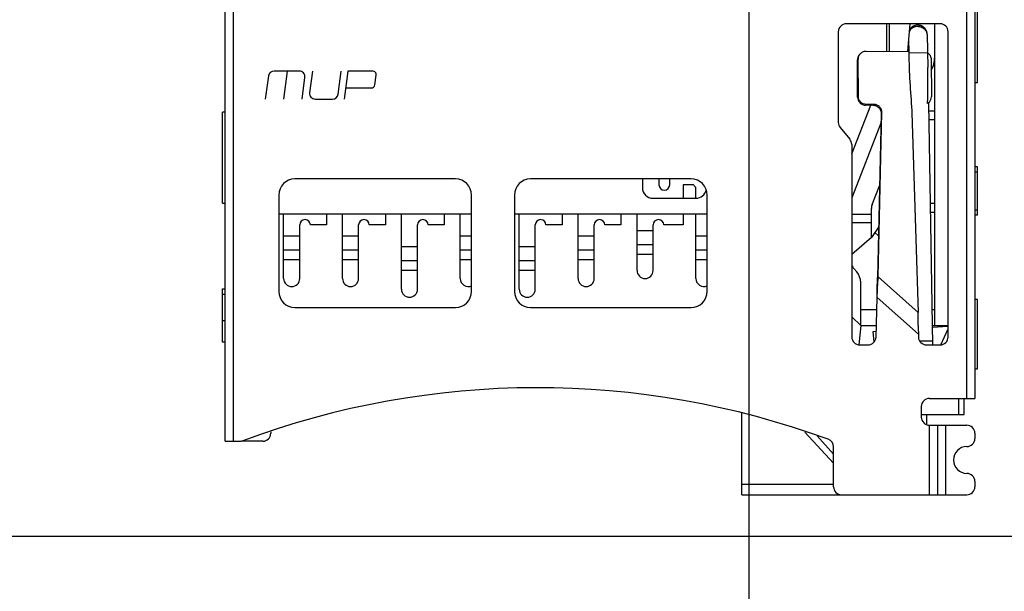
# Model space of a CAD drawing. Header units: millimetres. Extents: x 440 to 595, y -43 to 361.
# Tile 30 of 47: x 517 to 536, y 252 to 262. Entities that reach past the tile are written whole.
import ezdxf

# ---------------------------------------------------------------- set-up
doc = ezdxf.new("R2010")
doc.units = ezdxf.units.MM
doc.header["$LTSCALE"] = 16.335
doc.header["$PDMODE"] = 3
doc.header["$PDSIZE"] = 8
doc.layers.get('0').update_dxf_attribs({"linetype": 'CONTINUOUS'})
doc.layers.get('Defpoints').update_dxf_attribs({"linetype": 'CONTINUOUS'})
doc.layers.add('01 实线', color=7, linetype='CONTINUOUS')
doc.styles.add('Font_1_Times New Roman', font='times.ttf', dxfattribs={"width": 0.8})
doc.styles.add('Font_2_Arial', font='arial.ttf', dxfattribs={"width": 0.8})
doc.dimstyles.new('Dim._1_spot', dxfattribs={"dimtxt": 3, "dimasz": 0.5, "dimexe": 0.5, "dimexo": 0, "dimgap": 0.8, "dimtad": 1, "dimdec": 3, "dimzin": 9, "dimdsep": 46, "dimtxsty": 'Font_1_Times New Roman', "dimblk": 'DOT', "dimcen": 0.1, "dimclrd": 256, "dimclre": 256, "dimclrt": 256, "dimadec": 0, "dimazin": 0, "dimtp": 0.1, "dimtm": 0.1, "dimtfac": 1, "dimtdec": 3, "dimtmove": 0, "dimatfit": 3, "dimfxl": 0, "dimtolj": 1, "dimlwd": -1, "dimlwe": -1, "dimarcsym": 0})

# ---------------------------------------------------------------- blocks, each defined once
blk = doc.blocks.new('_Dot')
at = {"color": 0, "linetype": 'ByBlock', "lineweight": -2}
blk.add_line((-0.5, 0), (-1, 0), dxfattribs=at)
at = {"color": 0, "linetype": 'ByBlock', "const_width": 0.5}
blk.add_lwpolyline([(-0.25, 0, 1), (0.25, 0, 1)], format="xyb", close=True, dxfattribs=at)
blk = doc.blocks.new('*D2')
at = {"layer": '01 实线'}
for p, q in [((457.922, 254.637), (457.922, 234.459)), ((577.922, 254.637), (577.922, 234.459)), ((458.422, 234.959), (577.422, 234.959))]:
    blk.add_line(p, q, dxfattribs=at)
at = {"layer": 'Defpoints', "color": 0}
for p in [(457.922, 254.637), (577.922, 254.637), (577.922, 234.959)]:
    blk.add_point(p, dxfattribs=at)
at = {"layer": '01 实线', "xscale": 0.5, "yscale": 0.5, "zscale": 0.5, "rotation": 180}
blk.add_blockref('_Dot', (457.922, 234.959), dxfattribs=at)
at = {"layer": '01 实线', "xscale": 0.5, "yscale": 0.5, "zscale": 0.5}
blk.add_blockref('_Dot', (577.922, 234.959), dxfattribs=at)
at = {"layer": '01 实线', "insert": (517.922, 237.923), "char_height": 3, "attachment_point": 5, "style": 'Font_2_Arial'}
blk.add_mtext('\\A1;120{\\H1.800000;\\S+0.1^ -0.15;}', dxfattribs=at)
blk = doc.blocks.new('*D3')
at = {"layer": '01 实线'}
for p, q in [((531.072, 292.712), (531.072, 242.704)), ((577.922, 254.637), (577.922, 242.704)), ((531.572, 243.204), (577.422, 243.204))]:
    blk.add_line(p, q, dxfattribs=at)
at = {"layer": 'Defpoints', "color": 0}
for p in [(531.072, 292.712), (577.922, 254.637), (577.922, 243.204)]:
    blk.add_point(p, dxfattribs=at)
at = {"layer": '01 实线', "xscale": 0.5, "yscale": 0.5, "zscale": 0.5, "rotation": 180}
blk.add_blockref('_Dot', (531.072, 243.204), dxfattribs=at)
at = {"layer": '01 实线', "xscale": 0.5, "yscale": 0.5, "zscale": 0.5}
blk.add_blockref('_Dot', (577.922, 243.204), dxfattribs=at)
at = {"layer": '01 实线', "insert": (554.497, 245.536), "char_height": 3, "attachment_point": 5, "style": 'Font_2_Arial'}
blk.add_mtext('\\A1;46.85', dxfattribs=at)
blk = doc.blocks.new('*D4')
at = {"layer": '01 实线'}
for p, q in [((531.072, 292.712), (590.795, 292.712)), ((590.295, 292.212), (590.295, 253.137)), ((575.922, 252.637), (590.795, 252.637))]:
    blk.add_line(p, q, dxfattribs=at)
at = {"layer": 'Defpoints', "color": 0}
for p in [(531.072, 292.712), (575.922, 252.637), (590.295, 252.637)]:
    blk.add_point(p, dxfattribs=at)
at = {"layer": '01 实线', "xscale": 0.5, "yscale": 0.5, "zscale": 0.5}
for p, rotation in [((590.295, 292.712), 90), ((590.295, 252.637), 270)]:
    blk.add_blockref('_Dot', p, dxfattribs=dict(at, rotation=rotation))
at = {"layer": '01 实线', "insert": (587.963, 272.675), "char_height": 3, "attachment_point": 5, "rotation": 90, "style": 'Font_2_Arial'}
blk.add_mtext('\\A1;40.075', dxfattribs=at)
blk = doc.blocks.new('*D21')
at = {"layer": '01 实线'}
for p, q in [((477.072, 292.712), (477.072, 242.704)), ((531.072, 292.712), (531.072, 242.704)), ((530.572, 243.204), (477.572, 243.204))]:
    blk.add_line(p, q, dxfattribs=at)
at = {"layer": 'Defpoints', "color": 0}
for p in [(477.072, 292.712), (531.072, 292.712), (477.072, 243.204)]:
    blk.add_point(p, dxfattribs=at)
at = {"layer": '01 实线', "xscale": 0.5, "yscale": 0.5, "zscale": 0.5, "rotation": 180}
blk.add_blockref('_Dot', (477.072, 243.204), dxfattribs=at)
at = {"layer": '01 实线', "xscale": 0.5, "yscale": 0.5, "zscale": 0.5}
blk.add_blockref('_Dot', (531.072, 243.204), dxfattribs=at)
at = {"layer": '01 实线', "insert": (504.072, 245.53), "char_height": 3, "attachment_point": 5, "style": 'Font_2_Arial'}
blk.add_mtext('\\A1;54', dxfattribs=at)

msp = doc.modelspace()

# ---------------------------------------------------------------- linework, layer by layer
at = {"layer": '01 实线', "linetype": 'Continuous'}
for p, q in [((521.2966, 254.4121), (521.2966, 268.6121)), ((521.4466, 268.6121), (521.4466, 254.4121)), ((535.1466, 255.2121), (535.1466, 268.6121)), ((535.2966, 268.6121), (535.2966, 255.2121)), ((535.3466, 261.1121), (535.3466, 263.0121)), ((532.7466, 262.0621), (532.7466, 260.3664)), ((534.6466, 262.2121), (532.8966, 262.2121)), ((533.6466, 262.2121), (533.6466, 261.6976)), ((533.6966, 262.2121), (533.6966, 261.6974)), ((534.0845, 262.2121), (534.0395, 261.6975)), ((534.5466, 256.5721), (534.5466, 262.2121)), ((534.7966, 256.3621), (534.7966, 262.0621)), ((534.0578, 261.9071), (534.0615, 261.6952)), ((534.406, 262.0127), (534.4169, 261.3919)), ((533.2654, 261.6995), (534.0618, 261.6955)), ((534.0618, 261.6955), (534.0621, 261.6607)), ((533.1168, 261.5511), (533.1028, 261.5353)), ((533.1063, 260.8392), (533.1028, 261.5353)), ((533.1203, 260.855), (533.1168, 261.5511)), ((534.4121, 261.6668), (534.0622, 261.6607)), ((534.4808, 261.5443), (534.4843, 260.8482)), ((522.6789, 261.3274), (522.2066, 261.3274)), ((522.389, 260.8053), (522.4569, 261.3274)), ((522.9236, 261.3269), (522.8697, 260.9233)), ((523.4035, 260.8953), (523.462, 261.3269)), ((523.5859, 261.328), (523.5169, 260.8047)), ((524.0459, 261.328), (523.5859, 261.328)), ((522.1025, 261.2364), (522.0444, 260.8042)), ((522.7298, 260.8041), (522.783, 261.2087)), ((524.0905, 261.0724), (524.1152, 261.2483)), ((523.5443, 261.0121), (524.0212, 261.0121)), ((535.2966, 261.1121), (535.3466, 261.1121)), ((522.9737, 260.8044), (523.2995, 260.8044)), ((533.1063, 260.8392), (533.1203, 260.855)), ((532.9966, 259.7804), (533.3514, 260.6888)), ((533.2704, 260.7051), (533.2564, 260.6893)), ((533.3965, 260.6886), (533.2564, 260.6893)), ((533.4105, 260.7044), (533.2704, 260.7051)), ((533.3965, 260.6886), (533.4105, 260.7044)), ((534.4471, 260.7494), (534.4132, 260.7211)), ((534.4132, 260.7211), (534.4135, 260.7301)), ((534.4135, 260.7301), (534.4136, 260.7339)), ((534.4284, 260.7298), (534.5073, 256.2121)), ((534.4309, 260.5869), (534.5466, 260.5869)), ((521.2966, 260.5621), (521.2466, 260.5621)), ((521.2466, 258.8621), (521.2466, 260.5621)), ((533.5466, 260.5345), (533.4765, 257.4674)), ((533.4906, 257.4833), (533.5606, 260.5503)), ((533.5606, 260.5503), (533.5466, 260.5345)), ((534.1167, 260.5476), (534.239, 256.819)), ((534.5466, 260.416), (534.4339, 260.416)), ((532.7814, 260.2704), (532.9618, 260.0538)), ((533.5424, 260.3533), (532.9982, 258.9598)), ((532.9966, 259.9578), (532.9966, 256.3621)), ((535.3466, 259.5371), (535.2966, 259.5371)), ((535.3466, 258.6371), (535.3466, 259.5371)), ((525.5966, 259.3121), (522.5966, 259.3121)), ((529.9966, 259.3121), (526.9966, 259.3121)), ((529.0866, 259.3121), (529.0866, 259.1521)), ((529.3966, 259.3121), (529.3966, 259.2021)), ((529.5966, 259.2021), (529.5966, 259.3121)), ((535.3466, 259.4371), (535.2966, 259.4371)), ((530.0266, 259.2021), (529.8466, 259.2021)), ((529.8466, 259.2021), (529.8466, 258.9521)), ((530.0866, 259.1521), (530.0266, 259.2121)), ((530.0266, 259.2121), (530.0266, 259.2021)), ((530.0866, 258.9521), (530.0866, 259.1521)), ((533.3776, 258.8318), (533.5158, 259.1855)), ((522.2966, 259.0121), (522.2966, 257.2121)), ((525.8966, 257.2121), (525.8966, 259.0121)), ((526.6966, 259.0121), (526.6966, 257.2121)), ((529.2866, 258.9521), (530.0866, 258.9521)), ((530.2966, 257.2121), (530.2966, 259.0121)), ((521.2466, 258.8621), (521.2966, 258.8621)), ((533.3639, 258.2208), (533.3639, 258.7591)), ((534.4611, 258.857), (534.5466, 258.857)), ((525.8966, 258.6521), (522.2966, 258.6521)), ((522.3866, 257.4521), (522.3866, 258.6521)), ((523.1866, 258.6521), (523.1866, 258.4521)), ((523.4866, 257.4521), (523.4866, 258.6521)), ((524.2866, 258.6521), (524.2866, 258.4521)), ((524.5866, 257.2521), (524.5866, 258.6521)), ((525.3866, 258.6521), (525.3866, 258.4521)), ((525.6866, 257.4521), (525.6866, 258.6521)), ((530.2966, 258.6521), (526.6966, 258.6521)), ((526.7866, 257.2521), (526.7866, 258.6521)), ((527.5866, 258.6521), (527.5866, 258.4521)), ((527.8866, 257.4521), (527.8866, 258.6521)), ((528.6866, 258.6521), (528.6866, 258.4521)), ((528.9866, 257.6021), (528.9866, 258.6521)), ((529.8466, 258.6521), (529.8466, 258.4521)), ((530.0866, 257.4521), (530.0866, 258.6521)), ((533.3639, 258.6492), (532.9966, 258.6492)), ((534.5466, 258.686), (534.4641, 258.686)), ((535.2966, 258.7371), (535.3466, 258.7371)), ((535.3466, 258.6371), (535.2966, 258.6371)), ((522.6866, 257.4521), (522.6866, 258.4521)), ((523.1866, 258.4521), (522.8866, 258.4521)), ((523.7866, 257.4521), (523.7866, 258.4521)), ((524.2866, 258.4521), (523.9866, 258.4521)), ((524.8866, 257.2521), (524.8866, 258.4521)), ((525.3866, 258.4521), (525.0866, 258.4521)), ((527.0866, 257.2521), (527.0866, 258.4521)), ((527.5866, 258.4521), (527.2866, 258.4521)), ((528.1866, 257.4521), (528.1866, 258.4521)), ((528.6866, 258.4521), (528.3866, 258.4521)), ((529.2866, 257.6021), (529.2866, 258.4521)), ((529.8466, 258.4521), (529.4866, 258.4521)), ((533.3639, 258.4941), (532.9966, 258.4941)), ((533.498, 258.4091), (533.3639, 258.2208)), ((522.3866, 258.2486), (522.6866, 258.2486)), ((523.4866, 258.2486), (523.7866, 258.2486)), ((525.6866, 258.2486), (525.8966, 258.2486)), ((527.8866, 258.2486), (528.1866, 258.2486)), ((528.9866, 258.3521), (529.2866, 258.3521)), ((530.0866, 258.2486), (530.2966, 258.2486)), ((533.3639, 258.2208), (532.9966, 257.9014)), ((533.4278, 258.3105), (533.4944, 258.2505)), ((524.5866, 258.0486), (524.8866, 258.0486)), ((526.7866, 258.0486), (527.0866, 258.0486)), ((528.9866, 258.0851), (529.2866, 258.0851)), ((522.6866, 257.9807), (522.3866, 257.9807)), ((523.7866, 257.9807), (523.4866, 257.9807)), ((525.8966, 257.9807), (525.6866, 257.9807)), ((528.1866, 257.9807), (527.8866, 257.9807)), ((529.2866, 257.9021), (528.9866, 257.9021)), ((530.2966, 257.9807), (530.0866, 257.9807)), ((522.6866, 257.8021), (522.3866, 257.8021)), ((523.7866, 257.8021), (523.4866, 257.8021)), ((524.8866, 257.7807), (524.5866, 257.7807)), ((525.8966, 257.8021), (525.6866, 257.8021)), ((527.0866, 257.7807), (526.7866, 257.7807)), ((528.1866, 257.8021), (527.8866, 257.8021)), ((530.2966, 257.8021), (530.0866, 257.8021)), ((524.8866, 257.6021), (524.5866, 257.6021)), ((527.0866, 257.6021), (526.7866, 257.6021)), ((533.0376, 257.6374), (533.0903, 257.5768)), ((533.4765, 257.4674), (533.4906, 257.4833)), ((534.239, 256.819), (533.4906, 257.4833)), ((533.1639, 256.5721), (533.1639, 257.3799)), ((521.2466, 257.2621), (521.2966, 257.2621)), ((521.2466, 256.2621), (521.2466, 257.2621)), ((521.2466, 257.1621), (521.2966, 257.1621)), ((533.4507, 256.3579), (533.4712, 257.0954)), ((533.4712, 257.0954), (534.2417, 256.4115)), ((522.5966, 256.9121), (525.5966, 256.9121)), ((526.9966, 256.9121), (529.9966, 256.9121)), ((535.3466, 257.0621), (535.2966, 257.0621)), ((535.3466, 255.7621), (535.3466, 257.0621)), ((532.9966, 256.7394), (533.1639, 256.5721)), ((533.1639, 256.8721), (533.4649, 256.8721)), ((534.4957, 256.8721), (534.5466, 256.8721)), ((521.2966, 256.6621), (521.2466, 256.6621)), ((533.1639, 256.5721), (533.1325, 256.2133)), ((533.1639, 256.5721), (533.4566, 256.5721)), ((534.2405, 256.5721), (534.2407, 256.5224)), ((534.501, 256.5721), (534.7966, 256.5721)), ((534.5015, 256.541), (534.7966, 256.5621)), ((533.3966, 256.4621), (533.4537, 256.4662)), ((533.4138, 256.2653), (533.3966, 256.4621)), ((534.2407, 256.5224), (534.2411, 256.4121)), ((534.2417, 256.4115), (534.2417, 256.3579)), ((534.6607, 256.2143), (534.7966, 256.5118)), ((521.2966, 256.2621), (521.2466, 256.2621)), ((533.1466, 256.2121), (533.3007, 256.2121)), ((534.2652, 256.2859), (534.5059, 256.2901)), ((534.3925, 256.2121), (534.6466, 256.2121)), ((535.2966, 255.7621), (535.3466, 255.7621)), ((534.4466, 255.2121), (535.2966, 255.2121)), ((534.9966, 254.9121), (534.9966, 255.2121)), ((535.0966, 254.9121), (535.0966, 255.2121)), ((530.9466, 253.4121), (530.9466, 254.9386)), ((534.2966, 255.0621), (534.2966, 254.8621)), ((534.2966, 254.9121), (535.0966, 254.9121)), ((534.3966, 254.7213), (534.3966, 254.9121)), ((534.4466, 254.7121), (535.1466, 254.7121)), ((534.4466, 253.4121), (534.4466, 254.7121)), ((534.5966, 254.7121), (534.5966, 253.4121)), ((534.7466, 254.7121), (534.7466, 253.4121)), ((522.1466, 254.587), (522.1466, 254.5621)), ((532.1193, 254.5846), (532.6566, 254.0059)), ((535.2966, 254.5621), (535.2966, 254.4621)), ((521.2966, 254.4121), (521.5695, 254.4121)), ((521.9966, 254.4121), (521.5966, 254.4121)), ((532.6562, 254.1721), (532.3504, 254.5129)), ((532.6566, 253.5621), (532.6566, 254.3077)), ((530.9466, 253.6121), (532.6566, 253.6121)), ((535.2966, 253.6621), (535.2966, 253.5621)), ((532.7566, 253.4121), (532.7504, 253.4244)), ((530.9466, 253.4121), (535.1466, 253.4121)), ((514.7066, 252.6371), (541.1966, 252.6371))]:
    msp.add_line(p, q, dxfattribs=at)
for centre, radius, start, end in [((532.8966, 262.0621), 0.15, 90, 180), ((534.2314, 261.988), 0.175, 90.98195, 156.38067), ((534.231, 262.0095), 0.175, 90.98754, 154.21467), ((534.2314, 262.0091), 0.1755, 142.00098, 154.19075), ((534.2308, 262.0095), 0.1748, 131.65981, 141.98563), ((534.2312, 262.0091), 0.1754, 124.90653, 131.65064), ((534.2312, 262.009), 0.1755, 113.83278, 124.88317), ((534.231, 262.0093), 0.1751, 107.88877, 113.82803), ((534.2312, 262.0082), 0.1762, 92.19101, 107.84077), ((534.231, 262.0109), 0.1735, 91.00047, 92.16016), ((534.2315, 262.0103), 0.174, 66.057, 71.92795), ((534.2308, 262.0088), 0.1757, 52.87752, 66.04202), ((534.2314, 262.0097), 0.1746, 45.55526, 52.841), ((534.2304, 262.0088), 0.176, 33.82169, 45.55055), ((534.232, 262.01), 0.174, 25.91471, 33.78957), ((534.2305, 262.0093), 0.1756, 14.67664, 25.90352), ((534.6466, 262.0621), 0.15, 0, 90), ((534.2311, 262.0096), 0.1749, 1.00815, 14.62046), ((533.2504, 261.5362), 0.1476, 138.43589, 180.3488), ((533.2644, 261.552), 0.1476, 138.43589, 180.3488), ((534.331, 261.5451), 0.1487, 56.2414, 58.09795), ((534.0466, 261.5879), 0.5, 330.85987, 0), ((522.2066, 261.2224), 0.105, 90, 172.35071), ((522.6789, 261.2224), 0.105, 352.50796, 90), ((524.0459, 261.258), 0.07, 352.00765, 90), ((520.9472, 261.1326), 13.4722, 358.30415, 1.10247), ((524.0212, 261.0821), 0.07, 270, 352.00765), ((522.9737, 260.9094), 0.105, 172.38227, 270), ((523.2995, 260.9094), 0.105, 270, 352.28285), ((534.3367, 260.8473), 0.1476, 318.43748, 0.34805), ((534.266, 260.5524), 0.1493, 164.45218, 181.83965), ((532.8966, 260.3664), 0.15, 180, 219.80557), ((532.8466, 259.9578), 0.15, 0, 39.80557), ((522.5966, 259.0121), 0.3, 90, 180), ((525.5966, 259.0121), 0.3, 0, 90), ((526.9966, 259.0121), 0.3, 90, 180), ((529.9966, 259.0121), 0.3, 0, 90), ((529.2866, 259.1521), 0.2, 180, 270), ((529.4966, 259.2021), 0.1, 180, 0), ((530.0866, 259.1521), 0.2, 270, 346.68746), ((533.5639, 258.7591), 0.2, 158.66715, 180), ((522.7866, 258.4521), 0.1, 0, 180), ((523.8866, 258.4521), 0.1, 0, 180), ((524.9866, 258.4521), 0.1, 0, 180), ((527.1866, 258.4521), 0.1, 0, 180), ((528.2866, 258.4521), 0.1, 0, 180), ((529.3866, 258.4521), 0.1, 0, 180), ((533.2639, 257.8343), 0.3, 206.8862, 221.00909), ((529.1366, 257.6021), 0.15, 180, 0), ((532.8639, 257.3799), 0.3, 359.99766, 41.00909), ((452.9719, 261.3192), 80.61, 356.996464, 357.272464), ((457.8268, 258.376), 75.6552, 359.03024, 359.31194), ((522.5366, 257.4521), 0.15, 180, 0), ((523.6366, 257.4521), 0.15, 180, 0), ((525.8366, 257.4521), 0.15, 180, 293.92374), ((528.0366, 257.4521), 0.15, 180, 0), ((530.2366, 257.4521), 0.15, 180, 293.92374), ((522.5966, 257.2121), 0.3, 180, 270), ((524.7366, 257.2521), 0.15, 180, 0), ((525.5966, 257.2121), 0.3, 270, 0), ((526.9966, 257.2121), 0.3, 180, 270), ((526.9366, 257.2521), 0.15, 180, 0), ((529.9966, 257.2121), 0.3, 270, 0), ((453.8186, 256.2018), 80.4228, 0.26382, 0.439723), ((533.1466, 256.3621), 0.15, 180, 270), ((533.3007, 256.3621), 0.15, 270, 358.40886), ((534.3925, 256.3621), 0.15, 181.58256, 270), ((534.6466, 256.3621), 0.15, 270, 0), ((527.1266, 239.6216), 15.7904, 69.88046, 110.40254), ((534.4466, 255.0621), 0.15, 90, 180), ((534.4466, 254.8621), 0.15, 180.00041, 270), ((535.1466, 254.5621), 0.15, 0, 90), ((521.9966, 254.5621), 0.15, 270, 0), ((521.5695, 254.5621), 0.15, 270, 290.40254), ((532.5066, 254.3077), 0.15, 0, 69.88046), ((535.1466, 254.4621), 0.15, 270, 0), ((535.1466, 254.0621), 0.25, 90, 270), ((535.1466, 253.6621), 0.15, 0, 90), ((532.8066, 253.5621), 0.15, 180, 270), ((535.1466, 253.5621), 0.15, 270, 0)]:
    msp.add_arc(centre, radius, start, end, dxfattribs=at)
for points, knots in [([(534.406, 262.0127), (534.4056, 262.0354), (534.3957, 262.0813), (534.3557, 262.1387), (534.2969, 262.1766), (534.2508, 262.1848), (534.228, 262.1844)], [0, 0, 0, 0, 0.2499492, 0.4998844, 0.749887, 1, 1, 1, 1]), ([(534.2284, 262.163), (534.2511, 262.1634), (534.2973, 262.1551), (534.3561, 262.1172), (534.3961, 262.0598), (534.406, 262.014), (534.4064, 261.9913)], [0, 0, 0, 0, 0.2501893, 0.5002204, 0.7501622, 1, 1, 1, 1]), ([(533.154, 261.6499), (533.1678, 261.6654), (533.2025, 261.6909), (533.2446, 261.6996), (533.2654, 261.6995)], [0, 0, 0, 0, 0.4991584, 1, 1, 1, 1]), ([(534.4137, 261.6688), (534.4339, 261.6552), (534.4682, 261.6178), (534.4807, 261.5686), (534.4808, 261.5443)], [0, 0, 0, 0, 0.5008133, 1, 1, 1, 1]), ([(533.1063, 260.8392), (533.1064, 260.8197), (533.1144, 260.7804), (533.1479, 260.7308), (533.1976, 260.6974), (533.2369, 260.6894), (533.2564, 260.6893)], [0, 0, 0, 0, 0.2495651, 0.499807, 0.7501616, 1, 1, 1, 1]), ([(533.2704, 260.7051), (533.2509, 260.7052), (533.2116, 260.7132), (533.1619, 260.7466), (533.1284, 260.7962), (533.1204, 260.8356), (533.1203, 260.855)], [0, 0, 0, 0, 0.2498386, 0.5001934, 0.7504351, 1, 1, 1, 1]), ([(533.3965, 260.6886), (533.4163, 260.6885), (533.4564, 260.6802), (533.5066, 260.6457), (533.5398, 260.5945), (533.547, 260.5543), (533.5466, 260.5345)], [0, 0, 0, 0, 0.2498642, 0.5002408, 0.7504759, 1, 1, 1, 1]), ([(533.5606, 260.5503), (533.561, 260.5701), (533.5539, 260.6103), (533.5207, 260.6615), (533.4704, 260.696), (533.4303, 260.7043), (533.4105, 260.7044)], [0, 0, 0, 0, 0.2495243, 0.4997596, 0.7501361, 1, 1, 1, 1])]:
    msp.add_open_spline(points, degree=3, knots=knots, dxfattribs=at)
for points in [[(534.2855, 262.1757), (534.2671, 262.1817), (534.2474, 262.1847), (534.228, 262.1844)], [(534.0621, 261.6607), (534.0693, 261.3041), (534.0868, 260.9473), (534.1221, 260.5924)]]:
    msp.add_open_spline(points, degree=3, dxfattribs=at)

# ---------------------------------------------------------------- dimensions: what is measured, and where the dimension line sits
at = {"layer": '01 实线'}
dim = msp.add_linear_dim(base=(590.2949, 252.6371), p1=(531.0716, 292.7121), p2=(575.9216, 252.6371), angle=90, dimstyle='Dim._1_spot', override={"dimtxsty": 'Font_2_Arial'}, dxfattribs=at)
dim.commit()
dim.dimension.update_dxf_attribs({"geometry": '*D4', "text_midpoint": (587.9632, 272.6746)})
for base, p1, p2, override, picture, middle in [((477.0716, 243.2045), (531.0716, 292.7121), (477.0716, 292.7121), {"dimtxsty": 'Font_2_Arial', "dimblk": 'Dot'}, '*D21', (504.0716, 245.5301)), ((577.9216, 234.9594), (457.9216, 254.6371), (577.9216, 254.6371), {"dimtxsty": 'Font_2_Arial', "dimblk": 'Dot', "dimtol": 1, "dimtm": 0.15, "dimtfac": 0.6}, '*D2', (517.9216, 237.9231))]:
    dim = msp.add_linear_dim(base=base, p1=p1, p2=p2, dimstyle='Dim._1_spot', override=override, dxfattribs=at)
    dim.commit()
    dim.dimension.update_dxf_attribs({"geometry": picture, "text_midpoint": middle})
dim = msp.add_linear_dim(base=(577.9216, 243.2045), p1=(531.0716, 292.7121), p2=(577.9216, 254.6371), dimstyle='Dim._1_spot', override={"dimtxsty": 'Font_2_Arial'}, dxfattribs=at)
dim.commit()
dim.dimension.update_dxf_attribs({"geometry": '*D3', "text_midpoint": (554.4966, 243.2045), "dimtype": 160})

doc.saveas('drawing.dxf')
